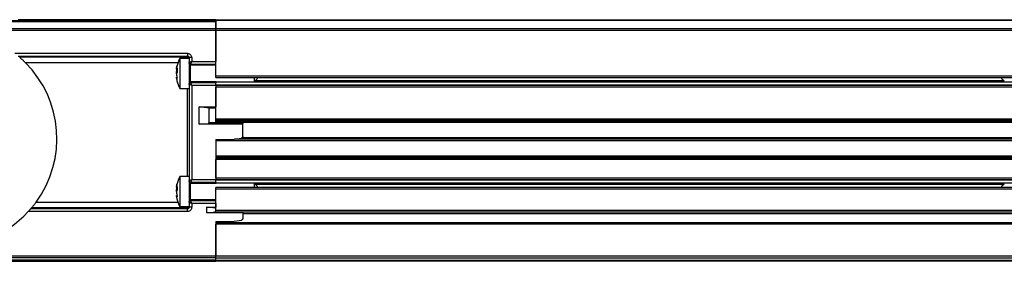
# Model space of a CAD drawing. Header units: millimetres. Extents: x 15 to 415, y 5 to 292.
# Tile 3 of 15: x 87 to 178, y 132 to 155. Entities that reach past the tile are written whole.
import ezdxf

# ---------------------------------------------------------------- set-up
doc = ezdxf.new("R2010")
doc.units = ezdxf.units.MM

msp = doc.modelspace()

# ---------------------------------------------------------------- linework, layer by layer
at = {"color": 7, "linetype": 'Continuous', "lineweight": 25}
for p, q in [((81.845, 154.499), (105.117, 154.498)), ((81.907, 154.571), (105.117, 154.571)), ((105.117, 154.65), (87.617, 154.65)), ((105.117, 154.653), (182.117, 154.653)), ((105.117, 154.58), (105.117, 154.653)), ((182.117, 154.58), (105.117, 154.58)), ((105.117, 153.83), (105.117, 154.58)), ((105.117, 154.498), (105.117, 153.83)), ((105.117, 153.653), (81.216, 153.653)), ((81.243, 153.83), (105.117, 153.83)), ((105.117, 153.83), (182.117, 153.83)), ((105.117, 153.653), (105.117, 153.83)), ((105.117, 153.653), (105.117, 150.77)), ((182.117, 153.653), (105.117, 153.653)), ((105.117, 149.428), (105.117, 153.653)), ((86.402, 151.521), (102.467, 151.521)), ((86.715, 151.271), (102.467, 151.271)), ((102.467, 151.271), (102.467, 151.148)), ((102.467, 151.148), (86.86, 151.148)), ((101.587, 150.649), (87.397, 150.649)), ((102.617, 151.053), (101.763, 151.053)), ((101.763, 151.053), (101.763, 148.253)), ((102.467, 151.148), (102.467, 151.053)), ((102.607, 151.172), (102.621, 151.12)), ((102.867, 151.12), (102.617, 151.12)), ((102.617, 151.12), (102.617, 150.67)), ((102.617, 150.67), (102.617, 150.601)), ((102.617, 150.67), (102.617, 150.187)), ((105.117, 150.403), (102.717, 150.403)), ((102.717, 150.403), (102.717, 149.939)), ((102.767, 150.52), (105.117, 150.52)), ((102.767, 150.452), (102.767, 150.52)), ((102.767, 150.452), (105.117, 150.452)), ((102.767, 150.403), (102.767, 150.452)), ((102.867, 151.12), (102.867, 150.77)), ((102.867, 150.77), (105.117, 150.77)), ((101.463, 150.018), (101.525, 150.128)), ((101.463, 150.018), (101.521, 150.018)), ((101.525, 149.77), (101.463, 149.66)), ((101.52, 149.908), (101.48, 149.908)), ((101.525, 150.128), (101.519, 149.949)), ((101.519, 149.949), (101.525, 149.77)), ((102.617, 150.187), (102.617, 148.679)), ((102.717, 149.939), (102.717, 148.903)), ((105.117, 149.428), (182.117, 149.428)), ((105.117, 149.278), (105.117, 149.428)), ((101.497, 149.287), (101.463, 149.287)), ((101.5, 149.202), (101.465, 149.202)), ((101.48, 149.18), (101.497, 149.18)), ((102.617, 148.704), (102.617, 148.636)), ((102.617, 148.636), (102.617, 139.67)), ((102.717, 148.903), (105.117, 148.903)), ((102.767, 148.854), (102.767, 148.903)), ((102.767, 148.785), (102.767, 148.854)), ((102.767, 148.854), (105.117, 148.854)), ((105.117, 148.785), (102.767, 148.785)), ((105.117, 148.536), (102.867, 148.536)), ((102.867, 148.536), (102.867, 139.77)), ((105.117, 149.278), (182.117, 149.278)), ((105.117, 148.882), (105.117, 148.925)), ((105.117, 148.882), (182.117, 148.882)), ((105.117, 148.854), (105.117, 148.882)), ((105.117, 148.854), (105.117, 148.785)), ((105.117, 148.601), (182.117, 148.601)), ((105.117, 148.536), (105.117, 146.539)), ((182.117, 148.528), (105.117, 148.528)), ((108.717, 148.925), (108.717, 149.278)), ((178.468, 148.955), (108.766, 148.955)), ((108.769, 148.955), (108.967, 149.153)), ((108.967, 149.278), (108.967, 149.153)), ((178.267, 149.153), (178.267, 149.278)), ((178.267, 149.153), (178.465, 148.955)), ((101.763, 148.253), (102.617, 148.253)), ((102.467, 140.053), (102.467, 148.253)), ((182.117, 148.378), (105.117, 148.378)), ((105.117, 145.428), (105.117, 148.378)), ((103.561, 146.539), (105.117, 146.539)), ((103.561, 144.924), (103.561, 146.539)), ((104.492, 146.428), (103.561, 146.539)), ((104.492, 145.083), (104.492, 146.428)), ((105.117, 146.428), (104.492, 146.428)), ((103.561, 144.924), (104.397, 144.983)), ((107.617, 144.924), (103.561, 144.924)), ((107.617, 144.983), (104.397, 144.983)), ((104.492, 145.083), (107.617, 145.083)), ((105.117, 145.428), (182.117, 145.428)), ((105.117, 145.328), (105.117, 145.428)), ((105.117, 145.328), (182.117, 145.328)), ((105.117, 145.228), (105.117, 145.328)), ((182.117, 145.228), (105.117, 145.228)), ((105.117, 145.19), (105.117, 145.228)), ((182.117, 145.19), (105.117, 145.19)), ((105.117, 145.09), (105.117, 145.19)), ((182.117, 145.09), (105.117, 145.09)), ((107.617, 145.09), (107.617, 145.083)), ((107.617, 144.924), (107.617, 144.983)), ((107.617, 143.77), (107.617, 144.924)), ((105.117, 143.49), (106.617, 143.49)), ((105.117, 143.49), (105.117, 139.77)), ((182.117, 143.378), (105.117, 143.378)), ((106.617, 143.49), (107.489, 143.621)), ((180.367, 143.528), (106.866, 143.528)), ((107.584, 143.678), (179.649, 143.678)), ((105.117, 141.965), (182.117, 141.965)), ((105.117, 141.865), (182.117, 141.865)), ((105.117, 141.828), (182.117, 141.828)), ((182.117, 141.728), (105.117, 141.728)), ((182.117, 141.628), (105.117, 141.628)), ((105.117, 139.928), (105.117, 141.628)), ((102.617, 140.053), (101.763, 140.053)), ((101.763, 140.053), (101.763, 137.253)), ((102.617, 139.67), (102.619, 139.658)), ((102.617, 139.67), (102.617, 139.601)), ((102.617, 139.654), (102.617, 139.187)), ((105.117, 139.403), (102.717, 139.403)), ((102.717, 139.403), (102.717, 138.939)), ((102.767, 139.52), (105.117, 139.52)), ((102.767, 139.452), (102.767, 139.52)), ((102.767, 139.452), (105.117, 139.452)), ((102.767, 139.403), (102.767, 139.452)), ((102.867, 139.77), (105.117, 139.77)), ((105.117, 139.928), (182.117, 139.928)), ((105.117, 139.778), (182.117, 139.778)), ((182.117, 139.705), (105.117, 139.705)), ((105.117, 139.52), (105.117, 139.452)), ((105.117, 139.424), (105.117, 139.452)), ((182.117, 139.424), (105.117, 139.424)), ((105.117, 139.38), (105.117, 139.424)), ((108.717, 139.028), (108.717, 139.38)), ((108.766, 139.351), (178.468, 139.351)), ((108.967, 139.153), (108.769, 139.351)), ((178.465, 139.351), (178.267, 139.153)), ((101.463, 139.018), (101.525, 139.128)), ((101.463, 139.018), (101.521, 139.018)), ((101.525, 138.77), (101.463, 138.66)), ((101.52, 138.908), (101.48, 138.908)), ((101.525, 139.128), (101.519, 138.949)), ((101.519, 138.949), (101.525, 138.77)), ((102.617, 139.187), (102.617, 137.656)), ((102.717, 138.939), (102.717, 137.903)), ((182.117, 139.028), (105.117, 139.028)), ((105.117, 138.878), (105.117, 139.028)), ((182.117, 138.878), (105.117, 138.878)), ((105.117, 136.903), (105.117, 138.878)), ((108.967, 139.153), (108.967, 139.028)), ((178.267, 139.028), (178.267, 139.153)), ((88.381, 137.656), (101.587, 137.656)), ((101.497, 138.287), (101.463, 138.287)), ((101.5, 138.202), (101.465, 138.202)), ((101.48, 138.18), (101.497, 138.18)), ((102.617, 137.704), (102.617, 137.636)), ((102.617, 137.636), (102.617, 137.185)), ((102.717, 137.903), (105.117, 137.903)), ((102.767, 137.854), (102.767, 137.903)), ((102.767, 137.785), (102.767, 137.854)), ((102.767, 137.854), (105.117, 137.854)), ((105.117, 137.785), (102.767, 137.785)), ((102.867, 137.536), (102.867, 137.185)), ((105.117, 137.536), (102.867, 137.536)), ((105.117, 137.536), (105.117, 137.208)), ((102.467, 136.785), (87.659, 136.783)), ((102.467, 137.034), (87.884, 137.034)), ((87.989, 137.157), (102.467, 137.157)), ((101.763, 137.253), (102.617, 137.253)), ((102.467, 137.253), (102.467, 137.157)), ((102.467, 137.157), (102.467, 137.034)), ((102.621, 137.185), (102.605, 137.128)), ((102.625, 137.185), (102.617, 137.185)), ((104.237, 137.208), (105.117, 137.208)), ((104.237, 137.208), (104.237, 136.653)), ((105.117, 137.103), (104.237, 137.208)), ((104.877, 136.699), (104.237, 136.653)), ((107.617, 136.653), (104.237, 136.653)), ((107.617, 136.699), (104.877, 136.699)), ((105.117, 136.903), (182.117, 136.903)), ((105.117, 136.753), (105.117, 136.903)), ((105.117, 136.753), (182.117, 136.753)), ((107.617, 136.699), (107.617, 136.653)), ((107.617, 136.653), (107.617, 136.133)), ((107.617, 136.596), (179.617, 136.596)), ((105.117, 135.853), (106.617, 135.853)), ((105.117, 135.853), (105.117, 132.653)), ((105.117, 135.753), (182.117, 135.753)), ((106.617, 135.853), (107.489, 135.984)), ((182.117, 135.603), (105.117, 135.603)), ((105.117, 132.653), (105.117, 135.603)), ((79.367, 132.653), (105.117, 132.653)), ((105.117, 132.476), (79.367, 132.476)), ((105.117, 132.181), (79.585, 132.181)), ((105.117, 132.254), (79.589, 132.254)), ((80.505, 132.158), (105.117, 132.158)), ((80.508, 132.158), (105.117, 132.158)), ((105.117, 132.653), (182.117, 132.653)), ((105.117, 132.476), (105.117, 132.653)), ((105.117, 132.254), (105.117, 132.476)), ((105.117, 132.476), (182.117, 132.476)), ((105.117, 132.226), (105.117, 132.476)), ((182.117, 132.226), (105.117, 132.226)), ((105.117, 132.153), (105.117, 132.226)), ((182.117, 132.153), (105.117, 132.153))]:
    msp.add_line(p, q, dxfattribs=at)
for centre, radius, start, end in [((80.33, 143.58), 9.996, 323.65688, 45.00629), ((104.417, 149.653), 3, 152.18186, 167.72382), ((102.467, 150.998), 0.15, 21.21029, 90.02093), ((102.767, 150.602), 0.15, 180.03931, 270.03926), ((102.717, 150.503), 0.1, 180, 270), ((104.417, 149.653), 3, 193.09749, 207.81814), ((102.717, 148.803), 0.1, 90, 180), ((102.767, 148.704), 0.15, 89.96074, 179.96069), ((104.417, 138.653), 3, 152.18186, 167.72382), ((102.767, 139.602), 0.15, 180.03931, 270.03926), ((102.717, 139.503), 0.1, 180, 270), ((104.417, 138.653), 3, 193.09749, 207.81814), ((102.717, 137.803), 0.1, 90, 180), ((102.767, 137.704), 0.15, 89.96074, 179.96069), ((80.33, 143.58), 9.996, 264.47138, 317.15353), ((80.33, 143.58), 9.996, 319.09282, 320.01619), ((102.467, 137.307), 0.15, 269.97113, 338.79764)]:
    msp.add_arc(centre, radius, start, end, dxfattribs=at)
for points, knots in [([(87.617, 154.65), (87.451, 154.65), (87.119, 154.65), (86.861, 154.653), (86.732, 154.654)], [0, 0, 0, 0, 0.500558, 1, 1, 1, 1]), ([(102.467, 151.521), (102.501, 151.518), (102.568, 151.514), (102.658, 151.476), (102.732, 151.424), (102.801, 151.349), (102.856, 151.245), (102.863, 151.16), (102.867, 151.12)], [0, 0, 0, 0, 0.161338, 0.32348, 0.456634, 0.590555, 0.812199, 1, 1, 1, 1]), ([(102.467, 151.271), (102.478, 151.27), (102.5, 151.269), (102.532, 151.257), (102.562, 151.238), (102.589, 151.212), (102.6, 151.189), (102.605, 151.178)], [0, 0, 0, 0, 0.18454, 0.376912, 0.577272, 0.785759, 1, 1, 1, 1]), ([(86.86, 151.148), (86.867, 151.143), (86.88, 151.131), (86.954, 151.066), (87.084, 150.95), (87.245, 150.8), (87.356, 150.69), (87.397, 150.649)], [0, 0, 0, 0, 0.141245, 0.281419, 0.502104, 0.817108, 1, 1, 1, 1]), ([(101.5, 150.351), (101.5, 150.351), (101.501, 150.353), (101.499, 150.338), (101.495, 150.31), (101.488, 150.271), (101.483, 150.241), (101.48, 150.226)], [0, 0, 0, 0, 0.102697, 0.326856, 0.551094, 0.777894, 1, 1, 1, 1]), ([(101.48, 150.262), (101.483, 150.276), (101.489, 150.305), (101.496, 150.337), (101.498, 150.346), (101.499, 150.35)], [0, 0, 0, 0, 0.334582, 0.669316, 1, 1, 1, 1]), ([(102.605, 151.178), (102.606, 151.177), (102.615, 151.16), (102.616, 151.14), (102.617, 151.12)], [0, 0, 0, 0, 0.041153, 1, 1, 1, 1]), ([(102.617, 150.67), (102.618, 150.67), (102.619, 150.671), (102.635, 150.677), (102.659, 150.687), (102.7, 150.703), (102.752, 150.724), (102.812, 150.748), (102.848, 150.762), (102.867, 150.77)], [0, 0, 0, 0, 0.118353, 0.241295, 0.369491, 0.503528, 0.718322, 0.850861, 1, 1, 1, 1]), ([(102.867, 150.77), (102.853, 150.735), (102.829, 150.674), (102.802, 150.607), (102.785, 150.566), (102.776, 150.541), (102.769, 150.525), (102.767, 150.522), (102.767, 150.52)], [0, 0, 0, 0, 0.2818, 0.498609, 0.632213, 0.759955, 0.882355, 1, 1, 1, 1]), ([(101.463, 150.108), (101.462, 150.108), (101.459, 150.11), (101.46, 150.14), (101.467, 150.193), (101.476, 150.239), (101.48, 150.262)], [0, 0, 0, 0, 0.127675, 0.425655, 0.720792, 1, 1, 1, 1]), ([(101.48, 150.226), (101.475, 150.199), (101.466, 150.145), (101.46, 150.077), (101.46, 150.036), (101.462, 150.022), (101.463, 150.018)], [0, 0, 0, 0, 0.295956, 0.592153, 0.883016, 1, 1, 1, 1]), ([(101.463, 149.645), (101.462, 149.671), (101.459, 149.721), (101.463, 149.804), (101.471, 149.867), (101.478, 149.898), (101.48, 149.908)], [0, 0, 0, 0, 0.288532, 0.577087, 0.86586, 1, 1, 1, 1]), ([(101.463, 149.66), (101.462, 149.635), (101.459, 149.584), (101.463, 149.502), (101.471, 149.439), (101.478, 149.408), (101.48, 149.398)], [0, 0, 0, 0, 0.288533, 0.577088, 0.865863, 1, 1, 1, 1]), ([(101.48, 149.908), (101.483, 149.921), (101.489, 149.948), (101.495, 149.988), (101.497, 150.011), (101.497, 150.018)], [0, 0, 0, 0, 0.406531, 0.813247, 1, 1, 1, 1]), ([(101.48, 149.398), (101.483, 149.385), (101.489, 149.358), (101.495, 149.309), (101.5, 149.261), (101.501, 149.219), (101.5, 149.188), (101.495, 149.169), (101.488, 149.166), (101.483, 149.175), (101.48, 149.18)], [0, 0, 0, 0, 0.128144, 0.256346, 0.382997, 0.507427, 0.630479, 0.753574, 0.878075, 1, 1, 1, 1]), ([(101.463, 149.197), (101.462, 149.207), (101.459, 149.24), (101.46, 149.269), (101.462, 149.283), (101.463, 149.287)], [0, 0, 0, 0, 0.234057, 0.780323, 1, 1, 1, 1]), ([(101.461, 149.195), (101.46, 149.186), (101.46, 149.167), (101.467, 149.112), (101.476, 149.066), (101.48, 149.043)], [0, 0, 0, 0, 0.341593, 0.679927, 1, 1, 1, 1]), ([(101.48, 149.18), (101.475, 149.191), (101.468, 149.204), (101.466, 149.2), (101.465, 149.199)], [0, 0, 0, 0, 0.787814, 1, 1, 1, 1]), ([(101.48, 149.043), (101.483, 149.029), (101.489, 149.001), (101.493, 148.982), (101.495, 148.974)], [0, 0, 0, 0, 0.517009, 1, 1, 1, 1]), ([(102.867, 148.536), (102.832, 148.55), (102.771, 148.574), (102.704, 148.601), (102.662, 148.618), (102.636, 148.628), (102.62, 148.635), (102.618, 148.635), (102.617, 148.636)], [0, 0, 0, 0, 0.272754, 0.479507, 0.618362, 0.75096, 0.877933, 1, 1, 1, 1]), ([(102.767, 148.785), (102.768, 148.784), (102.769, 148.78), (102.776, 148.763), (102.787, 148.736), (102.803, 148.694), (102.83, 148.628), (102.853, 148.569), (102.867, 148.536)], [0, 0, 0, 0, 0.121541, 0.248324, 0.380993, 0.520107, 0.727437, 1, 1, 1, 1]), ([(104.397, 144.983), (104.41, 144.985), (104.433, 144.988), (104.461, 145.001), (104.477, 145.019), (104.486, 145.037), (104.492, 145.059), (104.492, 145.075), (104.492, 145.083)], [0, 0, 0, 0, 0.2963824, 0.5229949, 0.6383583, 0.7505591, 0.8685211, 1, 1, 1, 1]), ([(107.617, 143.77), (107.616, 143.758), (107.614, 143.735), (107.601, 143.701), (107.579, 143.668), (107.542, 143.635), (107.507, 143.626), (107.489, 143.621)], [0, 0, 0, 0, 0.1780329, 0.3209751, 0.5009061, 0.7389085, 1, 1, 1, 1]), ([(101.5, 139.351), (101.5, 139.351), (101.501, 139.353), (101.499, 139.338), (101.495, 139.31), (101.488, 139.271), (101.483, 139.241), (101.48, 139.226)], [0, 0, 0, 0, 0.102697, 0.326856, 0.551094, 0.777894, 1, 1, 1, 1]), ([(101.48, 139.262), (101.483, 139.276), (101.489, 139.305), (101.496, 139.337), (101.498, 139.346), (101.499, 139.35)], [0, 0, 0, 0, 0.334582, 0.669316, 1, 1, 1, 1]), ([(102.617, 139.67), (102.618, 139.67), (102.62, 139.671), (102.638, 139.679), (102.668, 139.69), (102.712, 139.708), (102.779, 139.735), (102.835, 139.757), (102.867, 139.77)], [0, 0, 0, 0, 0.12957, 0.2649697, 0.40704, 0.5565087, 0.7495179, 1, 1, 1, 1]), ([(102.867, 139.77), (102.854, 139.739), (102.833, 139.684), (102.806, 139.619), (102.789, 139.575), (102.777, 139.545), (102.769, 139.526), (102.768, 139.522), (102.767, 139.52)], [0, 0, 0, 0, 0.25216, 0.447106, 0.596225, 0.737635, 0.871977, 1, 1, 1, 1]), ([(101.463, 139.108), (101.462, 139.108), (101.459, 139.11), (101.46, 139.14), (101.467, 139.193), (101.476, 139.239), (101.48, 139.262)], [0, 0, 0, 0, 0.127675, 0.425655, 0.720792, 1, 1, 1, 1]), ([(101.48, 139.226), (101.475, 139.199), (101.466, 139.145), (101.46, 139.077), (101.46, 139.036), (101.462, 139.022), (101.463, 139.018)], [0, 0, 0, 0, 0.295956, 0.592153, 0.883016, 1, 1, 1, 1]), ([(101.463, 138.645), (101.462, 138.671), (101.459, 138.721), (101.463, 138.804), (101.471, 138.867), (101.478, 138.898), (101.48, 138.908)], [0, 0, 0, 0, 0.288532, 0.577087, 0.86586, 1, 1, 1, 1]), ([(101.463, 138.66), (101.462, 138.635), (101.459, 138.584), (101.463, 138.502), (101.471, 138.439), (101.478, 138.408), (101.48, 138.398)], [0, 0, 0, 0, 0.288533, 0.577088, 0.865863, 1, 1, 1, 1]), ([(101.48, 138.908), (101.483, 138.921), (101.489, 138.948), (101.495, 138.988), (101.497, 139.011), (101.497, 139.018)], [0, 0, 0, 0, 0.406531, 0.813247, 1, 1, 1, 1]), ([(101.48, 138.398), (101.483, 138.385), (101.489, 138.358), (101.495, 138.309), (101.5, 138.261), (101.501, 138.219), (101.5, 138.188), (101.495, 138.169), (101.488, 138.166), (101.483, 138.175), (101.48, 138.18)], [0, 0, 0, 0, 0.128144, 0.256346, 0.382997, 0.507427, 0.630479, 0.753574, 0.878075, 1, 1, 1, 1]), ([(88.381, 137.656), (88.331, 137.588), (88.228, 137.451), (88.101, 137.293), (88.023, 137.198), (87.994, 137.163), (87.99, 137.158), (87.989, 137.157)], [0, 0, 0, 0, 0.293528, 0.592648, 0.783179, 0.944255, 1, 1, 1, 1]), ([(101.463, 138.197), (101.462, 138.207), (101.459, 138.24), (101.46, 138.269), (101.462, 138.283), (101.463, 138.287)], [0, 0, 0, 0, 0.234057, 0.780323, 1, 1, 1, 1]), ([(101.461, 138.195), (101.46, 138.186), (101.46, 138.167), (101.467, 138.112), (101.476, 138.066), (101.48, 138.043)], [0, 0, 0, 0, 0.341593, 0.679927, 1, 1, 1, 1]), ([(101.48, 138.18), (101.475, 138.191), (101.468, 138.204), (101.466, 138.2), (101.465, 138.199)], [0, 0, 0, 0, 0.787814, 1, 1, 1, 1]), ([(101.48, 138.043), (101.483, 138.029), (101.489, 138.001), (101.493, 137.982), (101.495, 137.974)], [0, 0, 0, 0, 0.517009, 1, 1, 1, 1]), ([(102.867, 137.536), (102.832, 137.55), (102.771, 137.574), (102.704, 137.601), (102.662, 137.618), (102.636, 137.628), (102.62, 137.635), (102.618, 137.635), (102.617, 137.636)], [0, 0, 0, 0, 0.272754, 0.479507, 0.618362, 0.75096, 0.877933, 1, 1, 1, 1]), ([(102.767, 137.785), (102.768, 137.784), (102.769, 137.78), (102.776, 137.763), (102.787, 137.736), (102.803, 137.694), (102.83, 137.628), (102.853, 137.569), (102.867, 137.536)], [0, 0, 0, 0, 0.1215409, 0.2483244, 0.380993, 0.5201074, 0.7274375, 1, 1, 1, 1]), ([(87.659, 136.783), (87.686, 136.813), (87.741, 136.872), (87.809, 136.948), (87.855, 137.001), (87.879, 137.028), (87.883, 137.033), (87.884, 137.034)], [0, 0, 0, 0, 0.270894, 0.531344, 0.72878, 0.889139, 1, 1, 1, 1]), ([(102.867, 137.185), (102.864, 137.152), (102.86, 137.084), (102.822, 136.995), (102.771, 136.921), (102.696, 136.851), (102.592, 136.796), (102.506, 136.788), (102.467, 136.785)], [0, 0, 0, 0, 0.160414, 0.321604, 0.454942, 0.589004, 0.81117, 1, 1, 1, 1]), ([(102.604, 137.128), (102.602, 137.121), (102.592, 137.097), (102.561, 137.065), (102.515, 137.039), (102.483, 137.036), (102.467, 137.034)], [0, 0, 0, 0, 0.119616, 0.452031, 0.731091, 1, 1, 1, 1]), ([(102.617, 137.185), (102.616, 137.171), (102.615, 137.151), (102.607, 137.133), (102.604, 137.128)], [0, 0, 0, 0, 0.723346, 1, 1, 1, 1]), ([(102.867, 137.185), (102.834, 137.185), (102.768, 137.185), (102.686, 137.185), (102.634, 137.185), (102.627, 137.185), (102.625, 137.185)], [0, 0, 0, 0, 0.279251, 0.558503, 0.837754, 1, 1, 1, 1]), ([(104.877, 136.699), (104.906, 136.703), (104.962, 136.713), (105.037, 136.762), (105.09, 136.821), (105.114, 136.888), (105.116, 136.928), (105.117, 136.948)], [0, 0, 0, 0, 0.260945, 0.518577, 0.743989, 0.866839, 1, 1, 1, 1]), ([(107.617, 136.753), (107.617, 136.747), (107.617, 136.728), (107.617, 136.708), (107.617, 136.702), (107.617, 136.699)], [0, 0, 0, 0, 0.168348, 0.584174, 1, 1, 1, 1]), ([(107.617, 136.133), (107.616, 136.12), (107.614, 136.097), (107.601, 136.064), (107.579, 136.03), (107.542, 135.998), (107.507, 135.989), (107.489, 135.984)], [0, 0, 0, 0, 0.178033, 0.320975, 0.500906, 0.738908, 1, 1, 1, 1])]:
    msp.add_open_spline(points, degree=3, knots=knots, dxfattribs=at)
for points in [[(105.117, 154.571), (105.117, 154.57), (105.117, 154.568), (105.117, 154.553), (105.117, 154.531), (105.117, 154.509), (105.117, 154.498)], [(105.117, 153.653), (105.117, 153.669), (105.117, 153.702), (105.117, 153.749), (105.117, 153.793), (105.117, 153.817), (105.117, 153.83)], [(102.467, 151.521), (102.467, 151.489), (102.467, 151.426), (102.467, 151.345), (102.467, 151.287), (102.467, 151.276), (102.467, 151.271)], [(102.767, 150.52), (102.747, 150.522), (102.708, 150.527), (102.658, 150.561), (102.623, 150.611), (102.619, 150.65), (102.617, 150.67)], [(105.117, 150.52), (105.117, 150.525), (105.117, 150.536), (105.117, 150.594), (105.117, 150.675), (105.117, 150.738), (105.117, 150.77)], [(102.617, 148.636), (102.619, 148.655), (102.623, 148.695), (102.658, 148.744), (102.708, 148.779), (102.747, 148.783), (102.767, 148.785)], [(105.117, 148.536), (105.117, 148.567), (105.117, 148.631), (105.117, 148.712), (105.117, 148.77), (105.117, 148.78), (105.117, 148.785)], [(107.617, 145.083), (107.617, 145.071), (107.617, 145.046), (107.617, 145.014), (107.617, 144.99), (107.617, 144.986), (107.617, 144.983)], [(102.767, 139.52), (102.747, 139.522), (102.708, 139.527), (102.658, 139.561), (102.623, 139.611), (102.619, 139.65), (102.617, 139.67)], [(105.117, 139.52), (105.117, 139.525), (105.117, 139.536), (105.117, 139.594), (105.117, 139.675), (105.117, 139.738), (105.117, 139.77)], [(102.617, 137.636), (102.619, 137.655), (102.623, 137.695), (102.658, 137.744), (102.708, 137.779), (102.747, 137.783), (102.767, 137.785)], [(105.117, 137.536), (105.117, 137.567), (105.117, 137.631), (105.117, 137.712), (105.117, 137.77), (105.117, 137.78), (105.117, 137.785)], [(102.467, 136.785), (102.467, 136.816), (102.467, 136.88), (102.467, 136.961), (102.467, 137.019), (102.467, 137.029), (102.467, 137.034)], [(105.117, 132.476), (105.117, 132.488), (105.117, 132.513), (105.117, 132.557), (105.117, 132.604), (105.117, 132.636), (105.117, 132.653)], [(105.117, 132.254), (105.117, 132.243), (105.117, 132.222), (105.117, 132.2), (105.117, 132.185), (105.117, 132.182), (105.117, 132.181)]]:
    msp.add_open_spline(points, degree=3, dxfattribs=at)

doc.saveas('drawing.dxf')
